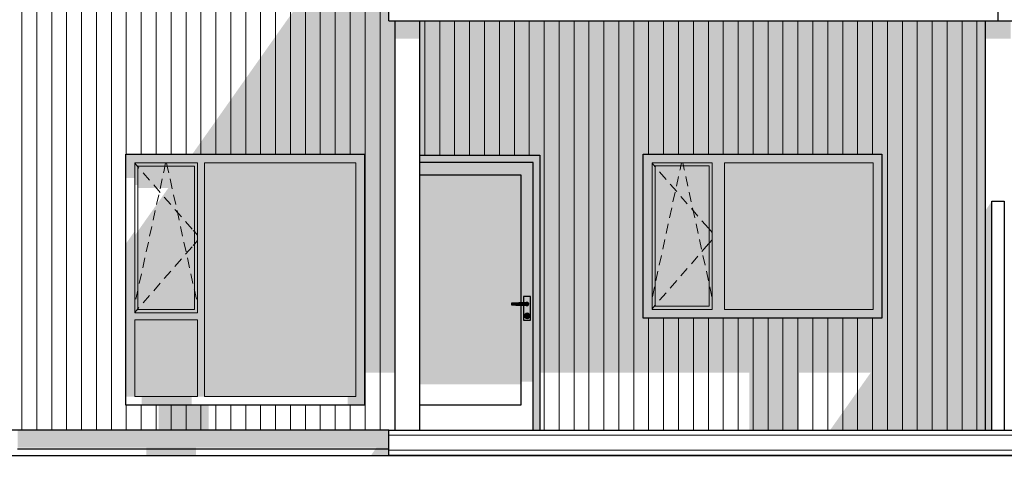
# Model space of a CAD drawing. Header units: millimetres. Extents: x 158900 to 201770, y 72497 to 86342.
# Tile 5 of 13: x 182790 to 190709, y 77361 to 81000. Entities that reach past the tile are written whole.
import ezdxf

# ---------------------------------------------------------------- set-up
doc = ezdxf.new("R2010")
doc.units = ezdxf.units.MM
doc.header["$LTSCALE"] = 0.5
doc.header["$MEASUREMENT"] = 0
doc.linetypes.add('PLINE', pattern=[0])
for name, color, linetype in [('0(Nye konstruksjoner)', 7, 'Continuous'), ('222- Søyler (Nye konstruksjoner)', 7, 'Continuous'), ('23-- Yttervegger(Nye konstruksjoner)', 7, 'Continuous'), ('231- Bærende yttervegger(Nye konstruksjoner)', 7, 'Continuous'), ('244- Vinduer_ dører_ foldevegger(Nye konstruksjoner)', 7, 'Continuous'), ('25-- Dekker(Nye konstruksjoner)', 7, 'Continuous'), ('252- Gulv på grunn_ bunnplate(Nye konstruksjoner)', 7, 'Continuous'), ('71-- Bearbeidet terreng(Nye konstruksjoner)', 7, 'Continuous')]:
    doc.layers.add(name, color=color, linetype=linetype)
doc.layers.add('234- Vinduer_ dører_ porter(Nye konstruksjoner)', color=7, linetype='Continuous', lineweight=0)
doc.layers.add('235- Utvendig kledning og overflate(Nye konstruksjoner)', color=7, linetype='Continuous', lineweight=0)

# ---------------------------------------------------------------- blocks, each defined once
blk = doc.blocks.new('*X12')
at = {"layer": '235- Utvendig kledning og overflate(Nye konstruksjoner)', "linetype": 'PLINE'}
for p, q in [((185759.1, 77660.1), (187997.3, 77660.1)), ((188000, 77660.1), (185759.1, 77660.1)), ((187997.3, 77660.1), (190658.9, 77660.1)), ((190658.9, 77660.1), (188000, 77660.1)), ((185759.1, 77540.1), (187997.3, 77540.1)), ((188000, 77540.1), (185759.1, 77540.1)), ((187997.3, 77540.1), (190658.9, 77540.1)), ((190658.9, 77540.1), (188000, 77540.1))]:
    blk.add_line(p, q, dxfattribs=at)
blk = doc.blocks.new('*X13')
at = {"layer": '235- Utvendig kledning og overflate(Nye konstruksjoner)', "linetype": 'PLINE'}
for p, q in [((192002.7, 77660.1), (190658.9, 77660.1)), ((190658.9, 77660.1), (192000, 77660.1)), ((192000, 77660.1), (195558.9, 77660.1)), ((195558.9, 77660.1), (192002.7, 77660.1)), ((192002.7, 77540.1), (190658.9, 77540.1)), ((190658.9, 77540.1), (192000, 77540.1)), ((192000, 77540.1), (195558.9, 77540.1)), ((195558.9, 77540.1), (192002.7, 77540.1))]:
    blk.add_line(p, q, dxfattribs=at)
blk = doc.blocks.new('*X144')
at = {"layer": '235- Utvendig kledning og overflate(Nye konstruksjoner)', "linetype": 'PLINE'}
for p, q in [((182807.4, 81200), (182807.4, 80002.7)), ((182807.4, 80000), (182807.4, 81200)), ((182927.4, 81200), (182927.4, 80002.7)), ((182927.4, 80000), (182927.4, 81200)), ((183047.4, 81200), (183047.4, 80002.7)), ((183047.4, 80000), (183047.4, 81200)), ((183167.5, 81200), (183167.5, 80002.7)), ((183167.5, 80000), (183167.5, 81200)), ((183287.5, 81200), (183287.5, 80002.7)), ((183287.5, 80000), (183287.5, 81200)), ((183407.5, 81200), (183407.5, 80002.7)), ((183407.5, 80000), (183407.5, 81200)), ((183527.5, 81200), (183527.5, 80002.7)), ((183527.5, 80000), (183527.5, 81200)), ((183647.6, 81200), (183647.6, 80002.7)), ((183647.6, 80000), (183647.6, 81200)), ((183767.6, 81200), (183767.6, 80002.7)), ((183767.6, 80000), (183767.6, 81200)), ((183887.6, 81200), (183887.6, 80002.7)), ((183887.6, 80000), (183887.6, 81200)), ((184007.7, 81200), (184007.7, 80002.7)), ((184007.7, 80000), (184007.7, 81200)), ((184127.7, 81200), (184127.7, 80002.7)), ((184127.7, 80000), (184127.7, 81200)), ((184247.7, 81200), (184247.7, 80002.7)), ((184247.7, 80000), (184247.7, 81200)), ((184367.8, 81200), (184367.8, 80002.7)), ((184367.8, 80000), (184367.8, 81200)), ((184487.8, 81200), (184487.8, 80002.7)), ((184487.8, 80000), (184487.8, 81200)), ((184607.8, 81200), (184607.8, 80002.7)), ((184607.8, 80000), (184607.8, 81200)), ((184727.9, 81200), (184727.9, 80002.7)), ((184727.9, 80000), (184727.9, 81200)), ((184847.9, 81200), (184847.9, 80002.7)), ((184847.9, 80000), (184847.9, 81200)), ((184967.9, 81200), (184967.9, 80002.7)), ((184967.9, 80000), (184967.9, 81200)), ((185087.9, 81200), (185087.9, 80002.7)), ((185087.9, 80000), (185087.9, 81200)), ((185208, 81200), (185208, 80002.7)), ((185208, 80000), (185208, 81200)), ((185328, 81200), (185328, 80002.7)), ((185328, 80000), (185328, 81200)), ((185448, 81200), (185448, 80002.7)), ((185448, 80000), (185448, 81200)), ((185568.1, 81200), (185568.1, 80002.7)), ((185568.1, 80000), (185568.1, 81200)), ((185688.1, 81200), (185688.1, 80002.7)), ((185688.1, 80000), (185688.1, 81200)), ((185808.1, 80990), (185808.1, 80002.7)), ((185808.1, 80000), (185808.1, 80990)), ((182807.4, 80002.7), (182807.4, 77700)), ((182807.4, 77700), (182807.4, 80000)), ((182927.4, 80002.7), (182927.4, 77700)), ((182927.4, 77700), (182927.4, 80000)), ((183047.4, 80002.7), (183047.4, 77700)), ((183047.4, 77700), (183047.4, 80000)), ((183167.5, 80002.7), (183167.5, 77700)), ((183167.5, 77700), (183167.5, 80000)), ((183287.5, 80002.7), (183287.5, 77700)), ((183287.5, 77700), (183287.5, 80000)), ((183407.5, 80002.7), (183407.5, 77700)), ((183407.5, 77700), (183407.5, 80000)), ((183527.5, 80002.7), (183527.5, 77700)), ((183527.5, 77700), (183527.5, 80000)), ((183647.6, 80002.7), (183647.6, 79920)), ((183647.6, 79920), (183647.6, 80000)), ((183767.6, 80002.7), (183767.6, 79920)), ((183767.6, 79920), (183767.6, 80000)), ((183887.6, 80002.7), (183887.6, 79920)), ((183887.6, 79920), (183887.6, 80000)), ((184007.7, 80002.7), (184007.7, 79920)), ((184007.7, 79920), (184007.7, 80000)), ((184127.7, 80002.7), (184127.7, 79920)), ((184127.7, 79920), (184127.7, 80000)), ((184247.7, 80002.7), (184247.7, 79920)), ((184247.7, 79920), (184247.7, 80000)), ((184367.8, 80002.7), (184367.8, 79920)), ((184367.8, 79920), (184367.8, 80000)), ((184487.8, 80002.7), (184487.8, 79920)), ((184487.8, 79920), (184487.8, 80000)), ((184607.8, 80002.7), (184607.8, 79920)), ((184607.8, 79920), (184607.8, 80000)), ((184727.9, 80002.7), (184727.9, 79920)), ((184727.9, 79920), (184727.9, 80000)), ((184847.9, 80002.7), (184847.9, 79920)), ((184847.9, 79920), (184847.9, 80000)), ((184967.9, 80002.7), (184967.9, 79920)), ((184967.9, 79920), (184967.9, 80000)), ((185087.9, 80002.7), (185087.9, 79920)), ((185087.9, 79920), (185087.9, 80000)), ((185208, 80002.7), (185208, 79920)), ((185208, 79920), (185208, 80000)), ((185328, 80002.7), (185328, 79920)), ((185328, 79920), (185328, 80000)), ((185448, 80002.7), (185448, 79920)), ((185448, 79920), (185448, 80000)), ((185568.1, 80002.7), (185568.1, 77700)), ((185568.1, 77700), (185568.1, 80000)), ((185688.1, 80002.7), (185688.1, 77700)), ((185688.1, 77700), (185688.1, 80000)), ((185808.1, 80002.7), (185808.1, 77700)), ((185808.1, 77700), (185808.1, 80000)), ((183647.6, 77900), (183647.6, 77700)), ((183647.6, 77700), (183647.6, 77900)), ((183767.6, 77900), (183767.6, 77700)), ((183767.6, 77700), (183767.6, 77900)), ((183887.6, 77900), (183887.6, 77700)), ((183887.6, 77700), (183887.6, 77900)), ((184007.7, 77900), (184007.7, 77700)), ((184007.7, 77700), (184007.7, 77900)), ((184127.7, 77900), (184127.7, 77700)), ((184127.7, 77700), (184127.7, 77900)), ((184247.7, 77900), (184247.7, 77700)), ((184247.7, 77700), (184247.7, 77900)), ((184367.8, 77900), (184367.8, 77700)), ((184367.8, 77700), (184367.8, 77900)), ((184487.8, 77900), (184487.8, 77700)), ((184487.8, 77700), (184487.8, 77900)), ((184607.8, 77900), (184607.8, 77700)), ((184607.8, 77700), (184607.8, 77900)), ((184727.9, 77900), (184727.9, 77700)), ((184727.9, 77700), (184727.9, 77900)), ((184847.9, 77900), (184847.9, 77700)), ((184847.9, 77700), (184847.9, 77900)), ((184967.9, 77900), (184967.9, 77700)), ((184967.9, 77700), (184967.9, 77900)), ((185087.9, 77900), (185087.9, 77700)), ((185087.9, 77700), (185087.9, 77900)), ((185208, 77900), (185208, 77700)), ((185208, 77700), (185208, 77900)), ((185328, 77900), (185328, 77700)), ((185328, 77700), (185328, 77900)), ((185448, 77900), (185448, 77700)), ((185448, 77700), (185448, 77900))]:
    blk.add_line(p, q, dxfattribs=at)
blk = doc.blocks.new('*X147')
at = {"layer": '235- Utvendig kledning og overflate(Nye konstruksjoner)', "linetype": 'PLINE'}
for p, q in [((186048.2, 80990), (186048.2, 80002.7)), ((186048.2, 80000), (186048.2, 80990)), ((186168.2, 80990), (186168.2, 80002.7)), ((186168.2, 80000), (186168.2, 80990)), ((186288.3, 80990), (186288.3, 80002.7)), ((186288.3, 80000), (186288.3, 80990)), ((186408.3, 80990), (186408.3, 80002.7)), ((186408.3, 80000), (186408.3, 80990)), ((186528.3, 80990), (186528.3, 80002.7)), ((186528.3, 80000), (186528.3, 80990)), ((186648.4, 80990), (186648.4, 80002.7)), ((186648.4, 80000), (186648.4, 80990)), ((186768.4, 80990), (186768.4, 80002.7)), ((186768.4, 80000), (186768.4, 80990)), ((186888.4, 80990), (186888.4, 80002.7)), ((186888.4, 80000), (186888.4, 80990)), ((187008.4, 80990), (187008.4, 80002.7)), ((187008.4, 80000), (187008.4, 80990)), ((187128.5, 80990), (187128.5, 80002.7)), ((187128.5, 80000), (187128.5, 80990)), ((187248.5, 80990), (187248.5, 80002.7)), ((187248.5, 80000), (187248.5, 80990)), ((187368.5, 80990), (187368.5, 80002.7)), ((187368.5, 80000), (187368.5, 80990)), ((187488.6, 80990), (187488.6, 80002.7)), ((187488.6, 80000), (187488.6, 80990)), ((187608.6, 80990), (187608.6, 80002.7)), ((187608.6, 80000), (187608.6, 80990)), ((187728.6, 80990), (187728.6, 80002.7)), ((187728.6, 80000), (187728.6, 80990)), ((187848.7, 80990), (187848.7, 80002.7)), ((187848.7, 80000), (187848.7, 80990)), ((187968.7, 80990), (187968.7, 80002.7)), ((187968.7, 80000), (187968.7, 80990)), ((188088.7, 80990), (188088.7, 80002.7)), ((188088.7, 80000), (188088.7, 80990)), ((188208.8, 80990), (188208.8, 80002.7)), ((188208.8, 80000), (188208.8, 80990)), ((188328.8, 80990), (188328.8, 80002.7)), ((188328.8, 80000), (188328.8, 80990)), ((188448.8, 80990), (188448.8, 80002.7)), ((188448.8, 80000), (188448.8, 80990)), ((188568.9, 80990), (188568.9, 80002.7)), ((188568.9, 80000), (188568.9, 80990)), ((188688.9, 80990), (188688.9, 80002.7)), ((188688.9, 80000), (188688.9, 80990)), ((188808.9, 80990), (188808.9, 80002.7)), ((188808.9, 80000), (188808.9, 80990)), ((188928.9, 80990), (188928.9, 80002.7)), ((188928.9, 80000), (188928.9, 80990)), ((189049, 80990), (189049, 80002.7)), ((189049, 80000), (189049, 80990)), ((189169, 80990), (189169, 80002.7)), ((189169, 80000), (189169, 80990)), ((189289, 80990), (189289, 80002.7)), ((189289, 80000), (189289, 80990)), ((189409.1, 80990), (189409.1, 80002.7)), ((189409.1, 80000), (189409.1, 80990)), ((189529.1, 80990), (189529.1, 80002.7)), ((189529.1, 80000), (189529.1, 80990)), ((189649.1, 80990), (189649.1, 80002.7)), ((189649.1, 80000), (189649.1, 80990)), ((189769.2, 80990), (189769.2, 80002.7)), ((189769.2, 80000), (189769.2, 80990)), ((189889.2, 80990), (189889.2, 80002.7)), ((189889.2, 80000), (189889.2, 80990)), ((190009.2, 80990), (190009.2, 80002.7)), ((190009.2, 80000), (190009.2, 80990)), ((190129.3, 80990), (190129.3, 80002.7)), ((190129.3, 80000), (190129.3, 80990)), ((190249.3, 80990), (190249.3, 80002.7)), ((190249.3, 80000), (190249.3, 80990)), ((190369.3, 80990), (190369.3, 80002.7)), ((190369.3, 80000), (190369.3, 80990)), ((190489.3, 80990), (190489.3, 80002.7)), ((190489.3, 80000), (190489.3, 80990)), ((186048.2, 80002.7), (186048.2, 79910)), ((186048.2, 79910), (186048.2, 80000)), ((186168.2, 80002.7), (186168.2, 79910)), ((186168.2, 79910), (186168.2, 80000)), ((186288.3, 80002.7), (186288.3, 79910)), ((186288.3, 79910), (186288.3, 80000)), ((186408.3, 80002.7), (186408.3, 79910)), ((186408.3, 79910), (186408.3, 80000)), ((186528.3, 80002.7), (186528.3, 79910)), ((186528.3, 79910), (186528.3, 80000)), ((186648.4, 80002.7), (186648.4, 79910)), ((186648.4, 79910), (186648.4, 80000)), ((186768.4, 80002.7), (186768.4, 79910)), ((186768.4, 79910), (186768.4, 80000)), ((186888.4, 80002.7), (186888.4, 79910)), ((186888.4, 79910), (186888.4, 80000)), ((187008.4, 80002.7), (187008.4, 77700)), ((187008.4, 77700), (187008.4, 80000)), ((187128.5, 80002.7), (187128.5, 77700)), ((187128.5, 77700), (187128.5, 80000)), ((187248.5, 80002.7), (187248.5, 77700)), ((187248.5, 77700), (187248.5, 80000)), ((187368.5, 80002.7), (187368.5, 77700)), ((187368.5, 77700), (187368.5, 80000)), ((187488.6, 80002.7), (187488.6, 77700)), ((187488.6, 77700), (187488.6, 80000)), ((187608.6, 80002.7), (187608.6, 77700)), ((187608.6, 77700), (187608.6, 80000)), ((187728.6, 80002.7), (187728.6, 77700)), ((187728.6, 77700), (187728.6, 80000)), ((187848.7, 80002.7), (187848.7, 79920)), ((187848.7, 79920), (187848.7, 80000)), ((187968.7, 80002.7), (187968.7, 79920)), ((187968.7, 79920), (187968.7, 80000)), ((188088.7, 80002.7), (188088.7, 79920)), ((188088.7, 79920), (188088.7, 80000)), ((188208.8, 80002.7), (188208.8, 79920)), ((188208.8, 79920), (188208.8, 80000)), ((188328.8, 80002.7), (188328.8, 79920)), ((188328.8, 79920), (188328.8, 80000)), ((188448.8, 80002.7), (188448.8, 79920)), ((188448.8, 79920), (188448.8, 80000)), ((188568.9, 80002.7), (188568.9, 79920)), ((188568.9, 79920), (188568.9, 80000)), ((188688.9, 80002.7), (188688.9, 79920)), ((188688.9, 79920), (188688.9, 80000)), ((188808.9, 80002.7), (188808.9, 79920)), ((188808.9, 79920), (188808.9, 80000)), ((188928.9, 80002.7), (188928.9, 79920)), ((188928.9, 79920), (188928.9, 80000)), ((189049, 80002.7), (189049, 79920)), ((189049, 79920), (189049, 80000)), ((189169, 80002.7), (189169, 79920)), ((189169, 79920), (189169, 80000)), ((189289, 80002.7), (189289, 79920)), ((189289, 79920), (189289, 80000)), ((189409.1, 80002.7), (189409.1, 79920)), ((189409.1, 79920), (189409.1, 80000)), ((189529.1, 80002.7), (189529.1, 79920)), ((189529.1, 79920), (189529.1, 80000)), ((189649.1, 80002.7), (189649.1, 79920)), ((189649.1, 79920), (189649.1, 80000)), ((189769.2, 80002.7), (189769.2, 77700)), ((189769.2, 77700), (189769.2, 80000)), ((189889.2, 80002.7), (189889.2, 77700)), ((189889.2, 77700), (189889.2, 80000)), ((190009.2, 80002.7), (190009.2, 77700)), ((190009.2, 77700), (190009.2, 80000)), ((190129.3, 80002.7), (190129.3, 77700)), ((190129.3, 77700), (190129.3, 80000)), ((190249.3, 80002.7), (190249.3, 77700)), ((190249.3, 77700), (190249.3, 80000)), ((190369.3, 80002.7), (190369.3, 77700)), ((190369.3, 77700), (190369.3, 80000)), ((190489.3, 80002.7), (190489.3, 77700)), ((190489.3, 77700), (190489.3, 80000)), ((187848.7, 78600), (187848.7, 77700)), ((187848.7, 77700), (187848.7, 78600)), ((187968.7, 78600), (187968.7, 77700)), ((187968.7, 77700), (187968.7, 78600)), ((188088.7, 78600), (188088.7, 77700)), ((188088.7, 77700), (188088.7, 78600)), ((188208.8, 78600), (188208.8, 77700)), ((188208.8, 77700), (188208.8, 78600)), ((188328.8, 78600), (188328.8, 77700)), ((188328.8, 77700), (188328.8, 78600)), ((188448.8, 78600), (188448.8, 77700)), ((188448.8, 77700), (188448.8, 78600)), ((188568.9, 78600), (188568.9, 77700)), ((188568.9, 77700), (188568.9, 78600)), ((188688.9, 78600), (188688.9, 77700)), ((188688.9, 77700), (188688.9, 78600)), ((188808.9, 78600), (188808.9, 77700)), ((188808.9, 77700), (188808.9, 78600)), ((188928.9, 78600), (188928.9, 77700)), ((188928.9, 77700), (188928.9, 78600)), ((189049, 78600), (189049, 77700)), ((189049, 77700), (189049, 78600)), ((189169, 78600), (189169, 77700)), ((189169, 77700), (189169, 78600)), ((189289, 78600), (189289, 77700)), ((189289, 77700), (189289, 78600)), ((189409.1, 78600), (189409.1, 77700)), ((189409.1, 77700), (189409.1, 78600)), ((189529.1, 78600), (189529.1, 77700)), ((189529.1, 77700), (189529.1, 78600)), ((189649.1, 78600), (189649.1, 77700)), ((189649.1, 77700), (189649.1, 78600))]:
    blk.add_line(p, q, dxfattribs=at)
blk = doc.blocks.new('*X271')
at = {"layer": '235- Utvendig kledning og overflate(Nye konstruksjoner)', "linetype": 'PLINE'}
for p, q in [((190609.4, 79540), (190609.4, 77700)), ((190609.4, 77700), (190609.4, 79540))]:
    blk.add_line(p, q, dxfattribs=at)

msp = doc.modelspace()

# ---------------------------------------------------------------- hatches: boundary and pattern name
at = {"layer": '222- Søyler (Nye konstruksjoner)', "linetype": 'Continuous'}
for points in [[(185809.1, 80990), (185809.1, 80848.6), (186009.1, 80848.6), (186009.1, 80990)], [(190558.9, 80848.6), (190559.1, 80848.9), (190559.1, 80848.6), (190758.9, 80848.6), (190758.9, 80990), (190659.1, 80990), (190659.1, 81000), (190658.9, 81000), (190658.9, 80990), (190558.9, 80990)], [(190558.9, 77700), (190608.9, 77700), (190608.9, 79540), (190558.9, 79469.3)]]:
    msp.add_hatch(color=256, dxfattribs=at).paths.add_polyline_path(points)
at = {"layer": '23-- Yttervegger(Nye konstruksjoner)', "linetype": 'Continuous'}
for points in [[(185084.1, 81200), (184179, 79920), (185563.9, 79920), (185563.9, 78161.6), (185809.1, 78161.6), (185809.1, 80990), (185759.1, 80990), (185759.1, 81200)], [(184309.1, 77900), (183909.1, 77900), (183909.1, 77700), (184309.1, 77700)]]:
    msp.add_hatch(color=256, dxfattribs=at).paths.add_polyline_path(points)
h = msp.add_hatch(color=256, dxfattribs=at)
h.paths.add_polyline_path([(186009.1, 79910), (186973.9, 79910), (186973.9, 78161.6), (188658.9, 78161.6), (188658.9, 77700), (189058.9, 77700), (189058.9, 78161.6), (189634.2, 78161.6), (189307.8, 77700), (190558.9, 77700), (190558.9, 80990), (186009.1, 80990)])
h.paths.add_polyline_path([(187804.9, 78600), (187804.9, 79920), (189724.9, 79920), (189724.9, 78600)], flags=0)
at = {"layer": '244- Vinduer_ dører_ foldevegger(Nye konstruksjoner)', "linetype": 'Continuous'}
for points in [[(185563.9, 79920), (183643.9, 79920), (183714.9, 79849), (184220.9, 79849), (184276.9, 79849), (185492.9, 79849)], [(183714.9, 79849), (183643.9, 79920), (183643.9, 79726.3), (183714.9, 79726.3)], [(185492.9, 77971), (185563.9, 77900), (185563.9, 79920), (185492.9, 79849)], [(186009.1, 79910), (186009.1, 79852), (186920.9, 79852), (186920.9, 79840), (186973.9, 79840), (186973.9, 79910)], [(188359.9, 79849), (188459.9, 79849), (189653.9, 79849), (189724.9, 79849), (189724.9, 79920), (187804.9, 79920), (187804.9, 79849), (187875.9, 79849)], [(184220.9, 79849), (183714.9, 79849), (183740.9, 79823), (184194.9, 79823)], [(183714.9, 79849), (183714.9, 79671.1), (183740.9, 79671.1), (183740.9, 79823)], [(183740.9, 79647.8), (183986.5, 79647.8), (183740.9, 79300.4), (183740.9, 78669), (184194.9, 78669), (184194.9, 79823), (183740.9, 79823)], [(184220.9, 79849), (184194.9, 79823), (184194.9, 78669), (184220.9, 78643)], [(184220.9, 78587), (184220.9, 77971), (184276.9, 77971), (184276.9, 79849), (184220.9, 79849), (184220.9, 78643)], [(184276.9, 77971), (185492.9, 77971), (185492.9, 79849), (184276.9, 79849)], [(186920.9, 79852), (186009.1, 79852), (186009.1, 79752), (186820.9, 79752), (186920.9, 79752)], [(186920.9, 79840), (186920.9, 78090.9), (186923.9, 78090.9), (186923.9, 77700), (186973.9, 77700), (186973.9, 79840)], [(187804.9, 78671), (187875.9, 78671), (187875.9, 79849), (187804.9, 79849)], [(188359.9, 79849), (187875.9, 79849), (187875.9, 79824), (187900.9, 79824), (188334.9, 79824), (188359.9, 79824)], [(187900.9, 79824), (187875.9, 79824), (187875.9, 78696), (187900.9, 78696)], [(188334.9, 78696), (188334.9, 79824), (187900.9, 79824), (187900.9, 78696)], [(188334.9, 79824), (188334.9, 78696), (188359.9, 78696), (188359.9, 79824)], [(188359.9, 78671), (188459.9, 78671), (188459.9, 79849), (188359.9, 79849)], [(189653.9, 78671), (189653.9, 79849), (188459.9, 79849), (188459.9, 78671)], [(189653.9, 79849), (189653.9, 78671), (189724.9, 78671), (189724.9, 79849)], [(186820.9, 79752), (186009.1, 79752), (186009.1, 78068.2), (186820.9, 78068.2), (186820.9, 78704.7), (186805.8, 78705.2), (186779.4, 78706), (186753.5, 78706.7), (186745.4, 78707), (186745.4, 78721), (186753.5, 78721.3), (186779.4, 78722), (186805.8, 78722.8), (186820.9, 78723.3)], [(186820.9, 79752), (186820.9, 78723.3), (186832.8, 78723.6), (186842.4, 78723.9), (186842.4, 78774), (186899.4, 78774), (186899.4, 78584), (186842.4, 78584), (186842.4, 78704.1), (186832.5, 78704.4), (186820.9, 78704.7), (186820.9, 78090.9), (186920.9, 78090.9), (186920.9, 79752)], [(183643.9, 77967.8), (183711.7, 77967.8), (183714.9, 77971), (183714.9, 79299), (183643.9, 79198.6)], [(183714.9, 78643), (183740.9, 78669), (183740.9, 79300.4), (183714.9, 79263.6)], [(186753.5, 78721.3), (186745.4, 78721), (186745.4, 78707), (186753.5, 78706.7)], [(186779.4, 78722), (186753.5, 78721.3), (186753.5, 78706.7), (186779.4, 78706)], [(186779.4, 78722), (186779.4, 78706), (186805.8, 78705.2), (186805.8, 78722.8)], [(186832.5, 78723.6), (186805.8, 78722.8), (186805.8, 78705.2), (186832.5, 78704.4)], [(186832.5, 78704.4), (186845.9, 78704), (186845.9, 78724), (186832.5, 78723.6)], [(186870.9, 78724), (186845.9, 78724), (186845.9, 78704), (186870.9, 78704), (186875.9, 78705.3), (186879.5, 78709), (186880.9, 78714), (186879.5, 78719), (186875.9, 78722.7)], [(186863.1, 78724), (186864.5, 78724), (186864.9, 78724.4), (186864.4, 78725.3)], [(186870.9, 78727), (186864.4, 78725.3), (186864.9, 78724.4), (186870.9, 78726)], [(186864.9, 78724.4), (186864.5, 78724), (186870.9, 78724), (186875.9, 78722.7), (186879.5, 78719), (186880.9, 78714), (186879.5, 78709), (186875.9, 78705.3), (186870.9, 78704), (186864.5, 78704), (186864.9, 78703.6), (186870.9, 78702), (186876.9, 78703.6), (186881.3, 78708), (186882.9, 78714), (186881.3, 78720), (186876.9, 78724.4), (186870.9, 78726)], [(186870.9, 78727), (186870.9, 78726), (186876.9, 78724.4), (186877.4, 78725.3)], [(186877.4, 78725.3), (186876.9, 78724.4), (186881.3, 78720), (186882.1, 78720.5)], [(186881.3, 78720), (186882.9, 78714), (186883.9, 78714), (186882.1, 78720.5)], [(186881.3, 78708), (186882.1, 78707.5), (186883.9, 78714), (186882.9, 78714)], [(183714.9, 78643), (184220.9, 78643), (184194.9, 78669), (183740.9, 78669)], [(183714.9, 78587), (184220.9, 78587), (184220.9, 78643), (183714.9, 78643)], [(186859.9, 78638.1), (186851.8, 78630), (186853.6, 78629), (186860.9, 78636.3)], [(186859.9, 78638.1), (186860.9, 78636.3), (186870.9, 78639), (186870.9, 78641)], [(186864.5, 78704), (186863.1, 78704), (186864.4, 78702.7), (186864.9, 78703.6)], [(186865.9, 78632.9), (186863.9, 78628), (186865.9, 78623.1), (186870.9, 78621), (186875.8, 78623.1), (186877.9, 78628), (186875.8, 78632.9), (186870.9, 78635)], [(186864.4, 78702.7), (186870.9, 78701), (186870.9, 78702), (186864.9, 78703.6)], [(186865.9, 78632.9), (186870.9, 78635), (186870.9, 78636), (186865.2, 78633.7)], [(186870.9, 78702), (186870.9, 78701), (186877.4, 78702.7), (186876.9, 78703.6)], [(186881.9, 78638.1), (186870.9, 78641), (186870.9, 78639), (186880.9, 78636.3)], [(186870.9, 78635), (186875.8, 78632.9), (186876.5, 78633.7), (186870.9, 78636)], [(186876.9, 78703.6), (186877.4, 78702.7), (186882.1, 78707.5), (186881.3, 78708)], [(186880.9, 78636.3), (186888.2, 78629), (186889.9, 78630), (186881.9, 78638.1)], [(189724.9, 78671), (189653.9, 78671), (188459.9, 78671), (188359.9, 78671), (187875.9, 78671), (187804.9, 78671), (187804.9, 78600), (189724.9, 78600)], [(187875.9, 78696), (187875.9, 78671), (188359.9, 78671), (188359.9, 78696), (188334.9, 78696), (187900.9, 78696)], [(183714.9, 77971), (184220.9, 77971), (184220.9, 78587), (183714.9, 78587)], [(186851.8, 78630), (186848.9, 78619), (186850.9, 78619), (186853.6, 78629)], [(186848.9, 78619), (186851.8, 78608), (186853.6, 78609), (186850.9, 78619)], [(186853.6, 78609), (186851.8, 78608), (186859.9, 78599.9), (186860.9, 78601.7)], [(186859.9, 78599.9), (186870.9, 78597), (186870.9, 78599), (186860.9, 78601.7)], [(186863.9, 78628), (186865.9, 78632.9), (186865.2, 78633.7), (186862.9, 78628)], [(186865.9, 78623.1), (186863.9, 78628), (186862.9, 78628), (186865.2, 78622.3)], [(186870.9, 78621), (186865.9, 78623.1), (186865.2, 78622.3), (186870.9, 78620)], [(186875.8, 78623.1), (186870.9, 78621), (186870.9, 78620), (186876.5, 78622.3)], [(186870.9, 78599), (186870.9, 78597), (186881.9, 78599.9), (186880.9, 78601.7)], [(186875.8, 78632.9), (186877.9, 78628), (186878.9, 78628), (186876.5, 78633.7)], [(186877.9, 78628), (186875.8, 78623.1), (186876.5, 78622.3), (186878.9, 78628)], [(186880.9, 78601.7), (186881.9, 78599.9), (186889.9, 78608), (186888.2, 78609)], [(186888.2, 78629), (186890.9, 78619), (186892.9, 78619), (186889.9, 78630)], [(186888.2, 78609), (186889.9, 78608), (186892.9, 78619), (186890.9, 78619)], [(183714.9, 77971), (183711.7, 77967.8), (183772.1, 77967.8), (183772.1, 77900), (184172.1, 77900), (184172.1, 77967.8), (185426.9, 77967.8), (185426.9, 77900), (185563.9, 77900), (185492.9, 77971)]]:
    msp.add_hatch(color=256, dxfattribs=at).paths.add_polyline_path(points)
h = msp.add_hatch(color=256, dxfattribs=at)
h.paths.add_polyline_path([(186842.4, 78584), (186899.4, 78584), (186899.4, 78774), (186842.4, 78774), (186842.4, 78723.9), (186845.9, 78724), (186863.1, 78724), (186864.4, 78725.3), (186870.9, 78727), (186877.4, 78725.3), (186882.1, 78720.5), (186883.9, 78714), (186882.1, 78707.5), (186877.4, 78702.7), (186870.9, 78701), (186864.4, 78702.7), (186863.1, 78704), (186845.9, 78704), (186842.4, 78704.1)])
h.paths.add_polyline_path([(186851.8, 78608), (186848.9, 78619), (186851.8, 78630), (186859.9, 78638.1), (186870.9, 78641), (186881.9, 78638.1), (186889.9, 78630), (186892.9, 78619), (186889.9, 78608), (186881.9, 78599.9), (186870.9, 78597), (186859.9, 78599.9)], flags=0)
h = msp.add_hatch(color=256, dxfattribs=at)
h.paths.add_polyline_path([(186850.9, 78619), (186853.6, 78609), (186860.9, 78601.7), (186870.9, 78599), (186880.9, 78601.7), (186888.2, 78609), (186890.9, 78619), (186888.2, 78629), (186880.9, 78636.3), (186870.9, 78639), (186860.9, 78636.3), (186853.6, 78629)])
h.paths.add_polyline_path([(186862.9, 78628), (186865.2, 78633.7), (186870.9, 78636), (186876.5, 78633.7), (186878.9, 78628), (186876.5, 78622.3), (186870.9, 78620), (186865.2, 78622.3)], flags=0)
at = {"layer": '252- Gulv på grunn_ bunnplate(Nye konstruksjoner)', "linetype": 'Continuous'}
for points in [[(182772.9, 77558.6), (183809.1, 77558.6), (183809.1, 77550), (184209.1, 77550), (184209.1, 77558.6), (185659.1, 77558.6), (185653.1, 77550), (185759.1, 77550), (185759.1, 77558.6), (185753.9, 77558.6), (185759.1, 77566), (185759.1, 77700), (182772.9, 77700)], [(184209.1, 77550), (183809.1, 77550), (183809.1, 77497.4), (184209.1, 77497.4)], [(185615.9, 77497.4), (195458.9, 77497.4), (195458.9, 77500), (185759.1, 77500), (185759.1, 77550), (185653.1, 77550)]]:
    msp.add_hatch(color=256, dxfattribs=at).paths.add_polyline_path(points)

# ---------------------------------------------------------------- linework, layer by layer
at = {"layer": '0(Nye konstruksjoner)', "linetype": 'PLINE', "flags": 128}
msp.add_lwpolyline([(158900, 77497.4), (201770.2, 77497.4), (201770.2, 74663.2), (158900, 74663.2)], close=True, dxfattribs=at)
at = {"layer": '222- Søyler (Nye konstruksjoner)', "linetype": 'PLINE'}
for p, q in [((185809.1, 77700), (185809.1, 80990)), ((186009.1, 77700), (186009.1, 80990)), ((190558.9, 77700), (190558.9, 80990))]:
    msp.add_line(p, q, dxfattribs=at)
at = {"layer": '23-- Yttervegger(Nye konstruksjoner)', "linetype": 'PLINE'}
msp.add_line((185759.1, 77700), (182691.9, 77700), dxfattribs=at)
at = {"layer": '231- Bærende yttervegger(Nye konstruksjoner)', "linetype": 'PLINE'}
for p, q in [((190608.9, 79540), (190708.9, 79540)), ((190608.9, 77700), (190608.9, 79540)), ((190708.9, 79540), (190708.9, 77700)), ((190608.9, 77700), (190708.9, 77700))]:
    msp.add_line(p, q, dxfattribs=at)
at = {"layer": '234- Vinduer_ dører_ porter(Nye konstruksjoner)', "linetype": 'PLINE'}
for p, q in [((183714.9, 78643), (183714.9, 79849)), ((183714.9, 79849), (184220.9, 79849)), ((183714.9, 79846.4), (183740.9, 79816.6)), ((183740.9, 78669), (183740.9, 79823)), ((183740.9, 79823), (184194.9, 79823)), ((183950.8, 79788.8), (183958.3, 79823)), ((183958.3, 79823), (183963.9, 79849)), ((183977.5, 79823), (183971.8, 79849)), ((183984.9, 79788.8), (183977.5, 79823)), ((184194.9, 79823), (184194.9, 78669)), ((184220.9, 79849), (184220.9, 78643)), ((184276.9, 77971), (184276.9, 79849)), ((184276.9, 79849), (185492.9, 79849)), ((185492.9, 79849), (185492.9, 77971)), ((187875.9, 79849), (187875.9, 78671)), ((188359.9, 79849), (187875.9, 79849)), ((187875.9, 79845.3), (187900.9, 79816.5)), ((187900.9, 79824), (187900.9, 78696)), ((188334.9, 79824), (187900.9, 79824)), ((188101, 79795.8), (188107.1, 79824)), ((188107.1, 79824), (188112.5, 79849)), ((188128.8, 79824), (188123.4, 79849)), ((188134.9, 79795.8), (188128.8, 79824)), ((188334.9, 78696), (188334.9, 79824)), ((188359.9, 78671), (188359.9, 79849)), ((188459.9, 79849), (188459.9, 78671)), ((189653.9, 79849), (188459.9, 79849)), ((189653.9, 78671), (189653.9, 79849)), ((183740.9, 79816.6), (183749.5, 79806.7)), ((183782.4, 79769.1), (183835, 79708.8)), ((183946.3, 79768.1), (183950.8, 79788.8)), ((183989.5, 79768.1), (183984.9, 79788.8)), ((187900.9, 79816.5), (187903.4, 79813.6)), ((187936.3, 79775.9), (187988.8, 79715.5)), ((188099.5, 79789.3), (188101, 79795.8)), ((188136.4, 79789.3), (188134.9, 79795.8)), ((183867.8, 79671.1), (183920.4, 79610.8)), ((183918.6, 79641.1), (183935.6, 79719.3)), ((184017.2, 79641.1), (184000.1, 79719.3)), ((188021.6, 79677.8), (188074.1, 79617.5)), ((188071.9, 79662.3), (188088.9, 79740.4)), ((188164, 79662.3), (188147, 79740.4)), ((183890.9, 79514.1), (183907.9, 79592.2)), ((184044.9, 79514.1), (184027.8, 79592.2)), ((188044.3, 79535.2), (188061.3, 79613.4)), ((188191.6, 79535.2), (188174.6, 79613.4)), ((183953.3, 79573.2), (184005.9, 79512.9)), ((188106.9, 79579.7), (188159.4, 79519.4)), ((183863.2, 79387.1), (183880.2, 79465.2)), ((184038.8, 79475.2), (184091.4, 79415)), ((184072.6, 79387.1), (184055.5, 79465.2)), ((188016.7, 79408.2), (188033.7, 79486.4)), ((188192.2, 79481.6), (188244.7, 79421.3)), ((188219.2, 79408.2), (188202.2, 79486.4)), ((184124.3, 79377.3), (184176.9, 79317)), ((187989, 79281.2), (188006, 79359.3)), ((188246.8, 79281.2), (188229.9, 79359.3)), ((188277.5, 79383.5), (188330, 79323.2)), ((183835.4, 79260.1), (183852.5, 79338.2)), ((184100.3, 79260.1), (184083.3, 79338.2)), ((184186.3, 79306.3), (184194.9, 79296.4)), ((184194.9, 79296.4), (184220.9, 79266.6)), ((188332.4, 79320.4), (188334.9, 79317.5)), ((188334.9, 79317.5), (188359.9, 79288.7)), ((183807.7, 79133), (183824.8, 79211.2)), ((184128, 79133), (184111, 79211.2)), ((184186.3, 79185.7), (184194.9, 79195.6)), ((184194.9, 79195.6), (184220.9, 79225.4)), ((187961.4, 79154.1), (187978.4, 79232.3)), ((188274.5, 79154.1), (188257.5, 79232.3)), ((188277.5, 79136.5), (188330, 79196.8)), ((188332.4, 79199.6), (188334.9, 79202.5)), ((188334.9, 79202.5), (188359.9, 79231.3)), ((184124.3, 79114.7), (184176.9, 79175)), ((183780, 79006), (183797.1, 79084.2)), ((184038.8, 79016.8), (184091.4, 79077)), ((184155.7, 79006), (184138.7, 79084.2)), ((187933.8, 79027.1), (187950.8, 79105.3)), ((188192.2, 79038.4), (188244.7, 79098.7)), ((188302.1, 79027.1), (188285.1, 79105.3)), ((183752.3, 78879), (183769.4, 78957.2)), ((183953.3, 78918.8), (184005.9, 78979.1)), ((184183.4, 78879), (184166.4, 78957.2)), ((187906.2, 78900.1), (187923.2, 78978.2)), ((188106.9, 78940.3), (188159.4, 79000.6)), ((188329.7, 78900.1), (188312.7, 78978.2)), ((183867.8, 78820.9), (183920.4, 78881.2)), ((188021.6, 78842.2), (188074.1, 78902.5)), ((183724.6, 78752), (183740.9, 78826.7)), ((183740.9, 78826.7), (183741.6, 78830.2)), ((184194.9, 78826.7), (184194.1, 78830.2)), ((184211.2, 78752), (184194.9, 78826.7)), ((187878.6, 78773), (187895.6, 78851.2)), ((187936.3, 78744.1), (187988.8, 78804.5)), ((188357.3, 78773), (188340.3, 78851.2)), ((183782.4, 78722.9), (183835, 78783.2)), ((183714.9, 78645.6), (183740.9, 78675.4)), ((184220.9, 78643), (183714.9, 78643)), ((183740.9, 78675.4), (183749.5, 78685.3)), ((184194.9, 78669), (183740.9, 78669)), ((187875.9, 78674.7), (187900.9, 78703.5)), ((187875.9, 78671), (188359.9, 78671)), ((187900.9, 78703.5), (187903.4, 78706.4)), ((187900.9, 78696), (188334.9, 78696)), ((188459.9, 78671), (189653.9, 78671)), ((183714.9, 77971), (183714.9, 78587)), ((183714.9, 78587), (184220.9, 78587)), ((184220.9, 78587), (184220.9, 77971)), ((184220.9, 77971), (183714.9, 77971)), ((185492.9, 77971), (184276.9, 77971))]:
    msp.add_line(p, q, dxfattribs=at)
at = {"layer": '244- Vinduer_ dører_ foldevegger(Nye konstruksjoner)', "linetype": 'PLINE'}
for p, q in [((183643.9, 77900), (183643.9, 79920)), ((183643.9, 79920), (185563.9, 79920)), ((185563.9, 79920), (185563.9, 77900)), ((186009.1, 79910), (186973.9, 79910)), ((186973.9, 79910), (186973.9, 77700)), ((187804.9, 78600), (187804.9, 79920)), ((187804.9, 79920), (189724.9, 79920)), ((189724.9, 79920), (189724.9, 78600)), ((186920.9, 79852), (186009.1, 79852)), ((186920.9, 79752), (186920.9, 79852)), ((186009.1, 79752), (186820.9, 79752)), ((186820.9, 79752), (186820.9, 78723.3)), ((186920.9, 77900), (186920.9, 79752)), ((186753.5, 78721.3), (186745.4, 78721)), ((186745.4, 78721), (186745.4, 78707)), ((186779.4, 78722), (186753.5, 78721.3)), ((186805.8, 78722.8), (186779.4, 78722)), ((186832.5, 78723.6), (186805.8, 78722.8)), ((186845.9, 78724), (186832.5, 78723.6)), ((186899.4, 78774), (186842.4, 78774)), ((186842.4, 78774), (186842.4, 78723.9)), ((186870.9, 78724), (186845.9, 78724)), ((186864.4, 78725.3), (186863.1, 78724)), ((186870.9, 78727), (186864.4, 78725.3)), ((186864.9, 78724.4), (186864.5, 78724)), ((186870.9, 78726), (186864.9, 78724.4)), ((186877.4, 78725.3), (186870.9, 78727)), ((186876.9, 78724.4), (186870.9, 78726)), ((186875.9, 78722.7), (186870.9, 78724)), ((186879.5, 78719), (186875.9, 78722.7)), ((186881.3, 78720), (186876.9, 78724.4)), ((186882.1, 78720.5), (186877.4, 78725.3)), ((186880.9, 78714), (186879.5, 78719)), ((186879.5, 78709), (186880.9, 78714)), ((186882.9, 78714), (186881.3, 78720)), ((186881.3, 78708), (186882.9, 78714)), ((186883.9, 78714), (186882.1, 78720.5)), ((186882.1, 78707.5), (186883.9, 78714)), ((186899.4, 78584), (186899.4, 78774)), ((186745.4, 78707), (186753.5, 78706.7)), ((186753.5, 78706.7), (186779.4, 78706)), ((186779.4, 78706), (186805.8, 78705.2)), ((186805.8, 78705.2), (186832.5, 78704.4)), ((186820.9, 78704.7), (186820.9, 77900)), ((186832.5, 78704.4), (186845.9, 78704)), ((186842.4, 78704.1), (186842.4, 78584)), ((186845.9, 78704), (186870.9, 78704)), ((186859.9, 78638.1), (186851.8, 78630)), ((186860.9, 78636.3), (186853.6, 78629)), ((186870.9, 78641), (186859.9, 78638.1)), ((186870.9, 78639), (186860.9, 78636.3)), ((186863.1, 78704), (186864.4, 78702.7)), ((186864.4, 78702.7), (186870.9, 78701)), ((186864.5, 78704), (186864.9, 78703.6)), ((186864.9, 78703.6), (186870.9, 78702)), ((186870.9, 78636), (186865.2, 78633.7)), ((186870.9, 78635), (186865.9, 78632.9)), ((186870.9, 78704), (186875.9, 78705.3)), ((186870.9, 78702), (186876.9, 78703.6)), ((186870.9, 78701), (186877.4, 78702.7)), ((186881.9, 78638.1), (186870.9, 78641)), ((186880.9, 78636.3), (186870.9, 78639)), ((186876.5, 78633.7), (186870.9, 78636)), ((186875.8, 78632.9), (186870.9, 78635)), ((186875.9, 78705.3), (186879.5, 78709)), ((186876.9, 78703.6), (186881.3, 78708)), ((186877.4, 78702.7), (186882.1, 78707.5)), ((186888.2, 78629), (186880.9, 78636.3)), ((186889.9, 78630), (186881.9, 78638.1)), ((186842.4, 78584), (186899.4, 78584)), ((186851.8, 78630), (186848.9, 78619)), ((186848.9, 78619), (186851.8, 78608)), ((186853.6, 78629), (186850.9, 78619)), ((186850.9, 78619), (186853.6, 78609)), ((186851.8, 78608), (186859.9, 78599.9)), ((186853.6, 78609), (186860.9, 78601.7)), ((186859.9, 78599.9), (186870.9, 78597)), ((186860.9, 78601.7), (186870.9, 78599)), ((186865.2, 78633.7), (186862.9, 78628)), ((186862.9, 78628), (186865.2, 78622.3)), ((186865.9, 78632.9), (186863.9, 78628)), ((186863.9, 78628), (186865.9, 78623.1)), ((186865.2, 78622.3), (186870.9, 78620)), ((186865.9, 78623.1), (186870.9, 78621)), ((186870.9, 78621), (186875.8, 78623.1)), ((186870.9, 78620), (186876.5, 78622.3)), ((186870.9, 78599), (186880.9, 78601.7)), ((186870.9, 78597), (186881.9, 78599.9)), ((186877.9, 78628), (186875.8, 78632.9)), ((186875.8, 78623.1), (186877.9, 78628)), ((186878.9, 78628), (186876.5, 78633.7)), ((186876.5, 78622.3), (186878.9, 78628)), ((186880.9, 78601.7), (186888.2, 78609)), ((186881.9, 78599.9), (186889.9, 78608)), ((186890.9, 78619), (186888.2, 78629)), ((186888.2, 78609), (186890.9, 78619)), ((186892.9, 78619), (186889.9, 78630)), ((186889.9, 78608), (186892.9, 78619)), ((189724.9, 78600), (187804.9, 78600)), ((185563.9, 77900), (183643.9, 77900)), ((186820.9, 77900), (186009.1, 77900)), ((186920.9, 77700), (186920.9, 77900))]:
    msp.add_line(p, q, dxfattribs=at)
at = {"layer": '25-- Dekker(Nye konstruksjoner)', "linetype": 'PLINE'}
for p, q in [((185759.1, 80990), (185759.1, 81190)), ((190658.9, 80990), (190658.9, 81190)), ((190659.1, 80990), (190659.1, 81190)), ((185759.1, 80990), (190658.9, 80990)), ((190659.1, 80990), (195558.9, 80990)), ((185759.1, 77700), (190608.9, 77700)), ((185759.1, 77500), (185759.1, 77700)), ((190708.9, 77700), (195558.9, 77700)), ((185759.1, 77500), (190658.9, 77500)), ((190658.9, 77500), (195558.9, 77500))]:
    msp.add_line(p, q, dxfattribs=at)
at = {"layer": '252- Gulv på grunn_ bunnplate(Nye konstruksjoner)', "linetype": 'PLINE'}
msp.add_line((182772.9, 77550), (185759.1, 77550), dxfattribs=at)
at = {"layer": '71-- Bearbeidet terreng(Nye konstruksjoner)', "linetype": 'PLINE'}
msp.add_line((172708.1, 77497.4), (200978.9, 77497.4), dxfattribs=at)

# ---------------------------------------------------------------- block references
at = {"layer": '23-- Yttervegger(Nye konstruksjoner)'}
for name in ['*X144', '*X147']:
    msp.add_blockref(name, (0, 0), dxfattribs=at)
at = {"layer": '231- Bærende yttervegger(Nye konstruksjoner)'}
msp.add_blockref('*X271', (0, 0), dxfattribs=at)
at = {"layer": '25-- Dekker(Nye konstruksjoner)'}
for name in ['*X12', '*X13']:
    msp.add_blockref(name, (0, 0), dxfattribs=at)

doc.saveas('drawing.dxf')
